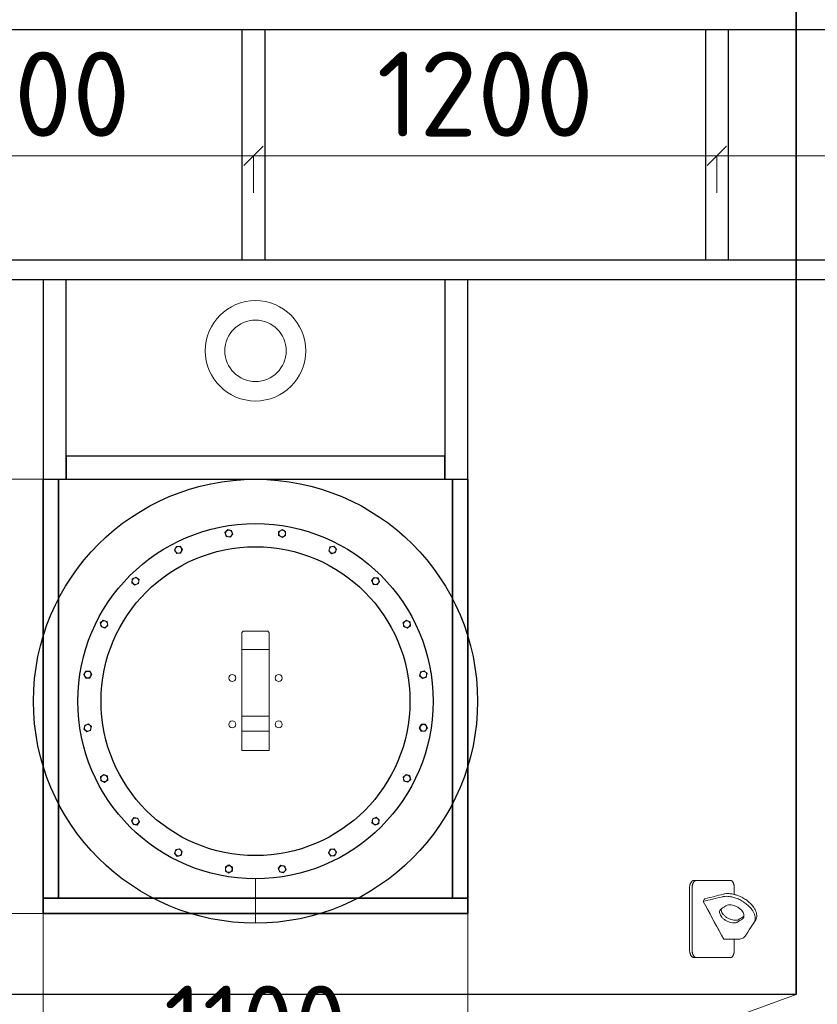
# Model space of a CAD drawing. Header units: millimetres. Extents: x -34827 to 118056, y 11959 to 116489.
# Tile 16 of 105: x -21822 to -19757, y 96401 to 98951. Entities that reach past the tile are written whole.
import ezdxf

# ---------------------------------------------------------------- set-up
doc = ezdxf.new("R2010")
doc.units = ezdxf.units.MM
doc.linetypes.add('K5LT32775', pattern=[0])
doc.layers.add('SV-DIM-MECH', color=7, linetype='Continuous')
doc.layers.add('Резервуар', color=7, linetype='Continuous')
doc.layers.add('Размеры', color=7, linetype='Continuous', lineweight=15)
doc.styles.get("Standard").update_dxf_attribs({"font": 'isocpeur.ttf'})
doc.dimstyles.new('Размер 1000', dxfattribs={"dimtxt": 300, "dimasz": 50, "dimexe": 0.18, "dimexo": 0.0625, "dimgap": 50, "dimtad": 1, "dimdec": 0, "dimrnd": 1, "dimzin": 0, "dimdsep": 46, "dimtxsty": 'Standard', "dimblk": 'OBLIQUE', "dimcen": -0.09, "dimclrd": 5, "dimclre": 5, "dimclrt": 5, "dimadec": 0, "dimazin": 0, "dimtfac": 1, "dimtdec": 0, "dimtofl": 0, "dimtmove": 0, "dimatfit": 3, "dimldrblk": 'OBLIQUE', "dimfxl": 1, "dimtolj": 1, "dimtzin": 0, "dimlwd": 13, "dimlwe": 13, "dimarcsym": 0})

# ---------------------------------------------------------------- blocks, each defined once
blk = doc.blocks.new('*U83')
at = {"layer": 'Резервуар', "lineweight": 20}
blk.add_lwpolyline([(-3.2, 9.9), (7, 7.7), (10.2, -2.2), (3.2, -9.9), (-7, -7.7), (-10.2, 2.2), (-3.2, 9.9)], dxfattribs=at)
at = {"layer": 'Резервуар', "color": 5, "lineweight": 20}
blk.add_circle((0, 0), 8.55, dxfattribs=at)
blk = doc.blocks.new('*U80')
at = {"layer": 'Резервуар', "color": 0, "linetype": 'ByBlock', "lineweight": -2, "transparency": 16777216}
blk.add_blockref('*U83', (964799.1, -2833937.4), dxfattribs=at)
for p, rotation in [((964936.8, -2833937.4), 341.9999999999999), ((964668.2, -2833980), 17.99999999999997), ((965067.7, -2833980), 323.9999999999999), ((964556.9, -2834060.9), 36), ((965179.1, -2834060.9), 306), ((964475.9, -2834172.3), 54), ((965260, -2834172.3), 288), ((964433.4, -2834303.2), 72), ((965302.6, -2834303.2), 269.9999999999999), ((965302.6, -2834440.8), 251.9999999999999), ((964433.4, -2834440.8), 90), ((965260, -2834571.8), 234), ((964475.9, -2834571.8), 108), ((964556.9, -2834683.1), 126), ((965179.1, -2834683.1), 216), ((964668.2, -2834764), 144), ((965067.7, -2834764), 197.9999999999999), ((964799.1, -2834806.6), 162), ((964936.8, -2834806.6), 180)]:
    blk.add_blockref('*U83', p, dxfattribs=dict(at, rotation=rotation))
blk = doc.blocks.new('_Oblique')
at = {"color": 0, "linetype": 'ByBlock', "lineweight": -2}
blk.add_line((-0.5, -0.5), (0.5, 0.5), dxfattribs=at)
blk = doc.blocks.new('*D183')
at = {"layer": 'Defpoints', "color": 0, "transparency": 16777216}
for p in [(-27311.4, 98277.2), (-18711.4, 98277.2), (-18711.4, 95113.5)]:
    blk.add_point(p, dxfattribs=at)
at = {"layer": 'SV-DIM-MECH', "color": 5, "lineweight": 13, "transparency": 16777216}
for p, q in [((-27311.4, 98277.1), (-27311.4, 95113.4)), ((-18711.4, 98277.1), (-18711.4, 95113.4)), ((-27311.4, 95113.5), (-18711.4, 95113.5))]:
    blk.add_line(p, q, dxfattribs=at)
at = {"layer": 'SV-DIM-MECH', "color": 5, "lineweight": 13, "transparency": 16777216, "xscale": 50, "yscale": 50, "zscale": 50, "rotation": 180}
blk.add_blockref('_Oblique', (-27311.4, 95113.5), dxfattribs=at)
at = {"layer": 'SV-DIM-MECH', "color": 5, "lineweight": 13, "transparency": 16777216, "xscale": 50, "yscale": 50, "zscale": 50}
blk.add_blockref('_Oblique', (-18711.4, 95113.5), dxfattribs=at)
at = {"layer": 'SV-DIM-MECH', "color": 5, "transparency": 16777216, "insert": (-23011.4, 95273.5), "char_height": 220, "attachment_point": 5}
blk.add_mtext('\\A1;8600', dxfattribs=at)
blk = doc.blocks.new('*D185')
at = {"layer": 'Defpoints', "color": 0, "transparency": 16777216}
for p in [(-21216.4, 98598.4), (-22416.4, 98503), (-21216.4, 98503)]:
    blk.add_point(p, dxfattribs=at)
at = {"layer": 'Размеры', "color": 5, "lineweight": 13, "transparency": 16777216}
for p, q in [((-22416.4, 98503.1), (-22416.4, 98598.6)), ((-22416.4, 98598.4), (-21216.4, 98598.4)), ((-21216.4, 98503.1), (-21216.4, 98598.6))]:
    blk.add_line(p, q, dxfattribs=at)
at = {"layer": 'Размеры', "color": 5, "lineweight": 13, "transparency": 16777216, "xscale": 50, "yscale": 50, "zscale": 50, "rotation": 180}
blk.add_blockref('_Oblique', (-22416.4, 98598.4), dxfattribs=at)
at = {"layer": 'Размеры', "color": 5, "lineweight": 13, "transparency": 16777216, "xscale": 50, "yscale": 50, "zscale": 50}
blk.add_blockref('_Oblique', (-21216.4, 98598.4), dxfattribs=at)
at = {"layer": 'Размеры', "color": 5, "transparency": 16777216, "insert": (-21816.4, 98758.4), "char_height": 220, "attachment_point": 5}
blk.add_mtext('\\A1;1200', dxfattribs=at)
blk = doc.blocks.new('*D186')
at = {"layer": 'Defpoints', "color": 0, "transparency": 16777216}
for p in [(-20016.4, 98598.4), (-21216.4, 98503), (-20016.4, 98503)]:
    blk.add_point(p, dxfattribs=at)
at = {"layer": 'Размеры', "color": 5, "lineweight": 13, "transparency": 16777216}
for p, q in [((-21216.4, 98503.1), (-21216.4, 98598.6)), ((-21216.4, 98598.4), (-20016.4, 98598.4)), ((-20016.4, 98503.1), (-20016.4, 98598.6))]:
    blk.add_line(p, q, dxfattribs=at)
at = {"layer": 'Размеры', "color": 5, "lineweight": 13, "transparency": 16777216, "xscale": 50, "yscale": 50, "zscale": 50, "rotation": 180}
blk.add_blockref('_Oblique', (-21216.4, 98598.4), dxfattribs=at)
at = {"layer": 'Размеры', "color": 5, "lineweight": 13, "transparency": 16777216, "xscale": 50, "yscale": 50, "zscale": 50}
blk.add_blockref('_Oblique', (-20016.4, 98598.4), dxfattribs=at)
at = {"layer": 'Размеры', "color": 5, "transparency": 16777216, "insert": (-20616.4, 98758.4), "char_height": 220, "attachment_point": 5}
blk.add_mtext('\\A1;1200', dxfattribs=at)
blk = doc.blocks.new('*D187')
at = {"layer": 'Defpoints', "color": 0, "transparency": 16777216}
for p in [(-18737.4, 98627.2), (-18737.4, 98598.4), (-20016.4, 98503)]:
    blk.add_point(p, dxfattribs=at)
at = {"layer": 'Размеры', "color": 5, "lineweight": 13, "transparency": 16777216}
for p, q in [((-18737.4, 98627.1), (-18737.4, 98598.2)), ((-20016.4, 98503.1), (-20016.4, 98598.6)), ((-20016.4, 98598.4), (-18737.4, 98598.4))]:
    blk.add_line(p, q, dxfattribs=at)
at = {"layer": 'Размеры', "color": 5, "lineweight": 13, "transparency": 16777216, "xscale": 50, "yscale": 50, "zscale": 50, "rotation": 180}
blk.add_blockref('_Oblique', (-20016.4, 98598.4), dxfattribs=at)
at = {"layer": 'Размеры', "color": 5, "lineweight": 13, "transparency": 16777216, "xscale": 50, "yscale": 50, "zscale": 50}
blk.add_blockref('_Oblique', (-18737.4, 98598.4), dxfattribs=at)
at = {"layer": 'Размеры', "color": 5, "transparency": 16777216, "insert": (-19376.9, 98758.4), "char_height": 220, "attachment_point": 5}
blk.add_mtext('\\A1;1279', dxfattribs=at)
blk = doc.blocks.new('*D248')
at = {"layer": 'Defpoints', "color": 0, "transparency": 16777216}
for p in [(-24261.4, 96636.1), (-21761.4, 96636.1), (-21761.4, 96199.5)]:
    blk.add_point(p, dxfattribs=at)
at = {"layer": 'SV-DIM-MECH', "color": 5, "lineweight": 13, "transparency": 16777216}
for p, q in [((-24261.4, 96636), (-24261.4, 96199.4)), ((-21761.4, 96636), (-21761.4, 96199.4)), ((-24261.4, 96199.5), (-21761.4, 96199.5))]:
    blk.add_line(p, q, dxfattribs=at)
at = {"layer": 'SV-DIM-MECH', "color": 5, "lineweight": 13, "transparency": 16777216, "xscale": 50, "yscale": 50, "zscale": 50, "rotation": 180}
blk.add_blockref('_Oblique', (-24261.4, 96199.5), dxfattribs=at)
at = {"layer": 'SV-DIM-MECH', "color": 5, "lineweight": 13, "transparency": 16777216, "xscale": 50, "yscale": 50, "zscale": 50}
blk.add_blockref('_Oblique', (-21761.4, 96199.5), dxfattribs=at)
at = {"layer": 'SV-DIM-MECH', "color": 5, "transparency": 16777216, "insert": (-23011.4, 96349.5), "char_height": 200, "attachment_point": 5}
blk.add_mtext('\\A1;2500', dxfattribs=at)
blk = doc.blocks.new('*D190')
at = {"layer": 'Defpoints', "color": 0, "transparency": 16777216}
for p in [(-21761.4, 97761.1), (-21945.3, 96636.1), (-21761.4, 96636.1)]:
    blk.add_point(p, dxfattribs=at)
at = {"layer": 'SV-DIM-MECH', "color": 5, "lineweight": 13, "transparency": 16777216}
for p, q in [((-21761.4, 97761.1), (-21945.4, 97761.1)), ((-21945.3, 97761.1), (-21945.3, 96636.1)), ((-21761.4, 96636.1), (-21945.4, 96636.1))]:
    blk.add_line(p, q, dxfattribs=at)
at = {"layer": 'SV-DIM-MECH', "color": 5, "lineweight": 13, "transparency": 16777216, "xscale": 50, "yscale": 50, "zscale": 50}
for p, rotation in [((-21945.3, 97761.1), 90), ((-21945.3, 96636.1), 270)]:
    blk.add_blockref('_Oblique', p, dxfattribs=dict(at, rotation=rotation))
at = {"layer": 'SV-DIM-MECH', "color": 5, "transparency": 16777216, "insert": (-22095.3, 97198.6), "char_height": 200, "attachment_point": 5, "rotation": 90}
blk.add_mtext('\\A1;1125', dxfattribs=at)
blk = doc.blocks.new('*D191')
at = {"layer": 'Defpoints', "color": 0, "transparency": 16777216}
for p in [(-21761.4, 96636.1), (-20661.4, 96636.1), (-20661.4, 96199.5)]:
    blk.add_point(p, dxfattribs=at)
at = {"layer": 'SV-DIM-MECH', "color": 5, "lineweight": 13, "transparency": 16777216}
for p, q in [((-21761.4, 96636), (-21761.4, 96199.4)), ((-20661.4, 96636), (-20661.4, 96199.4)), ((-21761.4, 96199.5), (-20661.4, 96199.5))]:
    blk.add_line(p, q, dxfattribs=at)
at = {"layer": 'SV-DIM-MECH', "color": 5, "lineweight": 13, "transparency": 16777216, "xscale": 50, "yscale": 50, "zscale": 50, "rotation": 180}
blk.add_blockref('_Oblique', (-21761.4, 96199.5), dxfattribs=at)
at = {"layer": 'SV-DIM-MECH', "color": 5, "lineweight": 13, "transparency": 16777216, "xscale": 50, "yscale": 50, "zscale": 50}
blk.add_blockref('_Oblique', (-20661.4, 96199.5), dxfattribs=at)
at = {"layer": 'SV-DIM-MECH', "color": 5, "transparency": 16777216, "insert": (-21211.4, 96349.5), "char_height": 200, "attachment_point": 5}
blk.add_mtext('\\A1;1100', dxfattribs=at)
blk = doc.blocks.new('*D93')
at = {"layer": 'Defpoints', "color": 0, "transparency": 16777216}
for p in [(-21761.4, 98277.2), (-21945.3, 97761.1), (-21761.5, 97761.1)]:
    blk.add_point(p, dxfattribs=at)
at = {"layer": 'SV-DIM-MECH', "color": 5, "lineweight": 13, "transparency": 16777216}
for p, q in [((-21761.5, 98277.2), (-21945.5, 98277.2)), ((-21945.3, 98277.2), (-21945.3, 97761.1)), ((-21761.6, 97761.1), (-21945.5, 97761.1))]:
    blk.add_line(p, q, dxfattribs=at)
at = {"layer": 'SV-DIM-MECH', "color": 5, "lineweight": 13, "transparency": 16777216, "xscale": 50, "yscale": 50, "zscale": 50}
for p, rotation in [((-21945.3, 98277.2), 90), ((-21945.3, 97761.1), 270)]:
    blk.add_blockref('_Oblique', p, dxfattribs=dict(at, rotation=rotation))
at = {"layer": 'SV-DIM-MECH', "color": 5, "transparency": 16777216, "insert": (-22095.3, 98019.1), "char_height": 200, "attachment_point": 5, "rotation": 90}
blk.add_mtext('\\A1;516', dxfattribs=at)

msp = doc.modelspace()

# ---------------------------------------------------------------- linework, layer by layer
msp.add_line((-19811.3657, 96426.1033), (-19811.3657, 100426.1033))
at = {"lineweight": 35}
for p, q in [((-21761.3657, 96636.1033), (-21761.3657, 97761.1033)), ((-21721.3657, 96676.1033), (-21721.3657, 97761.1033)), ((-20701.3657, 96676.1033), (-20701.3657, 97761.1033)), ((-20661.3657, 96636.1033), (-20661.3657, 97761.1033)), ((-21761.3657, 96676.1033), (-20661.3657, 96676.1033)), ((-21761.3657, 96636.1033), (-20661.3657, 96636.1033))]:
    msp.add_line(p, q, dxfattribs=at)
at = {"layer": 'Размеры', "lineweight": 30}
for points in [[(-18763.3657, 98925.1911), (-27259.3657, 98925.1911)], [(-18711.3657, 98277.1911), (-27311.3657, 98277.1911), (-27311.3657, 98329.1911)], [(-27259.3657, 98329.1911), (-18763.3657, 98329.1911)]]:
    msp.add_lwpolyline(points, dxfattribs=at)
for points in [[(-21246.3657, 98925.1911), (-21246.3657, 98329.1911), (-21186.3657, 98329.1911), (-21186.3657, 98925.1911)], [(-20046.3657, 98925.1911), (-20046.3657, 98329.1911), (-19986.3657, 98329.1911), (-19986.3657, 98925.1911)], [(-21761.3657, 98277.1911), (-21761.3657, 97761.1033), (-21701.3657, 97761.1033), (-21701.3657, 98277.1911)], [(-20721.3657, 98277.1911), (-20721.3657, 97761.1033), (-20661.3657, 97761.1033), (-20661.3657, 98277.1911)], [(-21701.3657, 97761.1033), (-20721.3657, 97761.1033), (-20721.3657, 97821.1033), (-21701.3657, 97821.1033)]]:
    msp.add_lwpolyline(points, close=True, dxfattribs=at)
at = {"layer": 'Размеры'}
for radius in [130, 79.5]:
    msp.add_circle((-21211.3657, 98093.6033), radius, dxfattribs=at)
at = {"layer": 'Резервуар', "color": 0, "linetype": 'K5LT32775', "lineweight": 20}
msp.add_line((-21211.3657, 96726.1033), (-21211.3657, 96611.1033), dxfattribs=at)
msp.add_line((-21211.3657, 96726.1033), (-21211.3657, 96611.1033), dxfattribs=at)
at = {"layer": 'Резервуар'}
msp.add_lwpolyline([(-19811.3657, 100426.1033), (-19811.3657, 96426.1033), (-22611.3657, 96426.1033), (-22611.3657, 100426.1033)], dxfattribs=at)
at = {"layer": 'Резервуар', "color": 6, "lineweight": 20}
for points in [[(-21246.3657, 97362.9947), (-21246.3657, 97357.2819), (-21246.3657, 97319.8168)], [(-21246.3657, 97108.5054), (-21246.3657, 97058.7844), (-21176.3657, 97058.7844), (-21176.3657, 97108.5054), (-21176.3657, 97147.7002)], [(-21246.3657, 97147.7002), (-21246.3657, 97108.5054), (-21176.3657, 97108.5054)]]:
    msp.add_lwpolyline(points, dxfattribs=at)
at = {"layer": 'Резервуар', "lineweight": 20}
msp.add_lwpolyline([(-22611.3657, 96426.1033), (-21514.9603, 96026.1033), (-20907.7711, 96026.1033), (-19811.3657, 96426.1033)], dxfattribs=at)
at = {"layer": 'Резервуар'}
msp.add_circle((-21211.3657, 97186.1033), 575, dxfattribs=at)
at = {"layer": 'Резервуар', "color": 6, "lineweight": 30}
for radius in [460, 400]:
    msp.add_circle((-21211.3657, 97186.1033), radius, dxfattribs=at)
at = {"layer": 'Резервуар', "color": 6, "lineweight": 20}
for centre in [(-21271.4698, 97246.2074), (-21151.2616, 97246.2074), (-21271.4698, 97125.9992), (-21151.2616, 97125.9992)]:
    msp.add_circle(centre, 9, dxfattribs=at)
msp.add_open_spline([(-21176.3657, 97319.8168), (-21199.699, 97319.8168), (-21223.0324, 97319.8168), (-21246.3657, 97319.8168), (-21246.3657, 97318.3147), (-21246.3657, 97316.8127), (-21246.3657, 97315.3107), (-21246.3657, 97259.4405), (-21246.3657, 97203.5704), (-21246.3657, 97147.7002), (-21223.0324, 97147.7002), (-21199.699, 97147.7002), (-21176.3657, 97147.7002), (-21176.3657, 97203.5704), (-21176.3657, 97259.4405), (-21176.3657, 97315.3107), (-21176.3657, 97316.8127), (-21176.3657, 97318.3147), (-21176.3657, 97319.8168), (-21176.3657, 97332.3051), (-21176.3657, 97344.7935), (-21176.3657, 97357.2819), (-21176.3657, 97359.1862), (-21176.3657, 97361.0904), (-21176.3657, 97362.9947), (-21176.422, 97363.5171), (-21176.5346, 97364.5621), (-21177.4747, 97366.0711), (-21178.9907, 97367.2463), (-21180.3107, 97367.3735), (-21180.9247, 97367.4327), (-21201.2187, 97367.4327), (-21221.5127, 97367.4327), (-21241.8067, 97367.4327), (-21242.4207, 97367.3735), (-21243.7407, 97367.2463), (-21245.2567, 97366.0711), (-21246.1969, 97364.5621), (-21246.3094, 97363.5171), (-21246.3657, 97362.9947)], degree=3, knots=[0, 0, 0, 0, 1, 1, 1, 2, 2, 2, 3, 3, 3, 4, 4, 4, 5, 5, 5, 6, 6, 6, 7, 7, 7, 8, 8, 8, 8.015570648, 8.031149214, 8.05209328, 8.070309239, 8.070309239, 8.070309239, 9.070309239, 9.070309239, 9.070309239, 9.088525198, 9.109469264, 9.125047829, 9.140618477, 9.140618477, 9.140618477, 9.140618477], dxfattribs=at)
at = {"layer": 'Резервуар', "lineweight": 20}
for points, knots in [([(-20080.9976, 96542.0133), (-20080.9976, 96595.3466), (-20080.9976, 96648.68), (-20080.9976, 96702.0133), (-20080.9976, 96702.8524), (-20080.9361, 96704.4639), (-20080.697, 96706.5897), (-20080.3925, 96708.3225), (-20080.0212, 96709.9536), (-20079.535, 96711.6212), (-20078.9162, 96713.2855), (-20078.2677, 96714.7143), (-20077.5966, 96715.959), (-20076.8908, 96717.0727), (-20076.0969, 96718.1392), (-20075.219, 96719.1233), (-20074.3522, 96719.9138), (-20073.5058, 96720.5515), (-20072.7935, 96720.9899), (-20072.0696, 96721.3501), (-20071.587, 96721.5427), (-20071.0717, 96721.7139), (-20070.6065, 96721.8402), (-20069.9845, 96721.954), (-20069.4591, 96722.0048), (-20069.1242, 96722.0133), (-20069.0048, 96722.0133), (-20071.1277, 96722.0133), (-20073.2506, 96722.0133), (-20075.3735, 96722.0133), (-20075.8096, 96722.0133), (-20076.6192, 96721.9382), (-20077.7987, 96721.6244), (-20078.8357, 96721.1764), (-20079.7794, 96720.6185), (-20080.6229, 96719.9941), (-20081.3238, 96719.3653), (-20081.9984, 96718.6685), (-20082.7272, 96717.8098), (-20083.6511, 96716.5053), (-20084.5511, 96714.9129), (-20085.2772, 96713.2977), (-20085.8366, 96711.7944), (-20086.2922, 96710.3114), (-20086.7234, 96708.5436), (-20087.0051, 96706.9537), (-20087.2445, 96705.0364), (-20087.3487, 96703.5162), (-20087.3657, 96702.3292), (-20087.3657, 96702.0133), (-20087.3657, 96648.68), (-20087.3657, 96595.3466), (-20087.3657, 96542.0133), (-20087.3657, 96541.1742), (-20087.3042, 96539.5627), (-20087.0651, 96537.4369), (-20086.7606, 96535.7041), (-20086.3893, 96534.073), (-20085.9031, 96532.4054), (-20085.2843, 96530.7411), (-20084.6359, 96529.3123), (-20083.9648, 96528.0676), (-20083.259, 96526.9539), (-20082.4651, 96525.8874), (-20081.5872, 96524.9033), (-20080.7205, 96524.1128), (-20079.8742, 96523.4751), (-20079.1619, 96523.0367), (-20078.4381, 96522.6765), (-20077.9555, 96522.4838), (-20077.4402, 96522.3127), (-20076.975, 96522.1863), (-20076.3531, 96522.0725), (-20075.8278, 96522.0218), (-20075.4929, 96522.0133), (-20075.3735, 96522.0133), (-20073.2506, 96522.0133), (-20071.1277, 96522.0133), (-20069.0048, 96522.0133), (-20069.4409, 96522.0133), (-20070.2505, 96522.0884), (-20071.4302, 96522.4022), (-20072.4673, 96522.8501), (-20073.4111, 96523.4081), (-20074.2546, 96524.0325), (-20074.9555, 96524.6613), (-20075.6302, 96525.3581), (-20076.359, 96526.2168), (-20077.2829, 96527.5213), (-20078.183, 96529.1137), (-20078.9091, 96530.7289), (-20079.4685, 96532.2322), (-20079.9241, 96533.7152), (-20080.3553, 96535.483), (-20080.637, 96537.0729), (-20080.8764, 96538.9902), (-20080.9806, 96540.5103), (-20080.9976, 96541.6974), (-20080.9976, 96542.0133)], [0, 0, 0, 0, 1, 1, 1, 1.080128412, 1.153904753, 1.206147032, 1.252313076, 1.32023682, 1.382728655, 1.438760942, 1.490849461, 1.54211593, 1.593097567, 1.652841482, 1.71027634, 1.750312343, 1.800935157, 1.83142901, 1.870864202, 1.880287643, 1.915806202, 1.946869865, 1.981143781, 2, 2, 2, 3, 3, 3, 3.070109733, 3.130030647, 3.19123557, 3.241266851, 3.28981091, 3.33831552, 3.367962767, 3.416097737, 3.48018008, 3.560174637, 3.62422589, 3.672298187, 3.728683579, 3.782936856, 3.854166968, 3.88661906, 3.969832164, 4, 4, 4, 5, 5, 5, 5.080128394, 5.153904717, 5.206146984, 5.252313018, 5.320236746, 5.382728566, 5.438760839, 5.490849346, 5.542115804, 5.593097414, 5.652841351, 5.710276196, 5.750312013, 5.800934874, 5.831428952, 5.870863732, 5.880286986, 5.915805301, 5.946869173, 5.981143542, 6, 6, 6, 7, 7, 7, 7.070109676, 7.130029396, 7.191234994, 7.241266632, 7.289810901, 7.338315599, 7.367962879, 7.416097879, 7.480180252, 7.560174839, 7.624226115, 7.672298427, 7.728683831, 7.78293711, 7.854167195, 7.886619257, 7.969832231, 8, 8, 8, 8]), ([(-20069.0048, 96722.0133), (-20039.7963, 96722.0133), (-20010.5878, 96722.0133), (-19981.3793, 96722.0133), (-19981.0128, 96722.0133), (-19980.3342, 96721.9382), (-19979.3498, 96721.6244), (-19978.4879, 96721.1764), (-19977.7064, 96720.6185), (-19977.0101, 96719.9941), (-19976.4333, 96719.3653), (-19975.8793, 96718.6685), (-19975.2823, 96717.8098), (-19974.5278, 96716.5053), (-19973.7954, 96714.9128), (-19973.2065, 96713.2977), (-19972.7537, 96711.7944), (-19972.3857, 96710.3114), (-19972.0378, 96708.5436), (-19971.8109, 96706.9537), (-19971.6103, 96704.9583), (-19971.531, 96703.4366), (-19971.5207, 96702.2495), (-19971.5207, 96702.0133), (-19971.5207, 96696.5726), (-19971.5207, 96691.1318), (-19971.5207, 96685.6911)], [0, 0, 0, 0, 1, 1, 1, 1.070109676, 1.130029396, 1.191234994, 1.241266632, 1.289810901, 1.338315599, 1.367962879, 1.416097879, 1.480180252, 1.560174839, 1.624226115, 1.672298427, 1.728683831, 1.78293711, 1.854167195, 1.886619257, 1.977442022, 2, 2, 2, 3, 3, 3, 3]), ([(-20051.9918, 96667.373), (-20050.7016, 96669.73), (-20049.4114, 96672.087), (-20048.1212, 96674.444), (-20031.822, 96678.4785), (-20015.5227, 96682.513), (-19999.2235, 96686.5475), (-19998.0286, 96686.8063), (-19994.0217, 96687.6743), (-19986.5774, 96688.0369), (-19976.6819, 96687.0476), (-19965.8808, 96684.353), (-19954.7904, 96679.9669), (-19944.2079, 96674.1279), (-19934.8464, 96667.3096), (-19927.1118, 96660.0049), (-19921.1189, 96652.5832), (-19916.843, 96645.2869), (-19914.1993, 96638.2641), (-19913.1758, 96631.6536), (-19913.5893, 96625.475), (-19915.1732, 96621.8946), (-19915.9444, 96620.1514), (-19925.047, 96605.9802), (-19934.1497, 96591.809), (-19943.2523, 96577.6378), (-19944.5406, 96576.1408), (-19946.8892, 96573.4119), (-19953.4523, 96570.2467), (-19958.6553, 96569.8535), (-19962.2393, 96569.5825), (-19974.3138, 96569.5825), (-19986.3883, 96569.5825), (-19998.4628, 96569.5825), (-20016.3058, 96602.1794), (-20034.1488, 96634.7762), (-20051.9918, 96667.373), (-20035.6926, 96671.4075), (-20019.3933, 96675.4419), (-20003.0941, 96679.4764), (-20001.8991, 96679.7353), (-19997.8923, 96680.6033), (-19990.448, 96680.9659), (-19980.5525, 96679.9765), (-19969.7514, 96677.2819), (-19958.661, 96672.8958), (-19948.0785, 96667.0568), (-19938.7169, 96660.2385), (-19930.9824, 96652.9338), (-19924.9895, 96645.5121), (-19920.7136, 96638.2158), (-19918.0699, 96631.1931), (-19917.0464, 96624.5826), (-19917.3859, 96619.5099), (-19918.2604, 96616.8572), (-19918.5442, 96616.104)], [0, 0, 0, 0, 1, 1, 1, 2, 2, 2, 2.036658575, 2.122919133, 2.22207377, 2.334181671, 2.455718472, 2.578885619, 2.695792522, 2.802239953, 2.897153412, 2.980999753, 3.054971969, 3.12077204, 3.180650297, 3.237462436, 3.237462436, 3.237462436, 4.237462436, 4.237462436, 4.237462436, 4.296097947, 4.344350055, 4.451166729, 4.451166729, 4.451166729, 5.451166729, 5.451166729, 5.451166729, 6.451166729, 6.451166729, 6.451166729, 7.451166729, 7.451166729, 7.451166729, 7.487825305, 7.574085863, 7.6732405, 7.7853484, 7.906885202, 8.030052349, 8.146959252, 8.253406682, 8.348320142, 8.432166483, 8.506138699, 8.571938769, 8.631817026, 8.65596226, 8.65596226, 8.65596226, 8.65596226]), ([(-20087.3657, 96657.0133), (-20087.3657, 96618.68), (-20087.3657, 96580.3466), (-20087.3657, 96542.0133), (-20087.3657, 96541.1742), (-20087.3042, 96539.5627), (-20087.0651, 96537.4369), (-20086.7606, 96535.7041), (-20086.3893, 96534.073), (-20085.9031, 96532.4054), (-20085.2843, 96530.7411), (-20084.6358, 96529.3123), (-20083.9648, 96528.0676), (-20083.259, 96526.9539), (-20082.4651, 96525.8874), (-20081.5872, 96524.9033), (-20080.7204, 96524.1128), (-20079.8742, 96523.4751), (-20079.1619, 96523.0367), (-20078.4381, 96522.6765), (-20077.9555, 96522.4838), (-20077.4402, 96522.3127), (-20076.975, 96522.1863), (-20076.3531, 96522.0725), (-20075.8278, 96522.0218), (-20075.4929, 96522.0133), (-20075.3735, 96522.0133), (-20073.2506, 96522.0133), (-20071.1277, 96522.0133), (-20069.0048, 96522.0133), (-20069.4409, 96522.0133), (-20070.2505, 96522.0884), (-20071.4302, 96522.4022), (-20072.4673, 96522.8501), (-20073.4111, 96523.4081), (-20074.2546, 96524.0325), (-20074.9555, 96524.6613), (-20075.6302, 96525.3581), (-20076.359, 96526.2168), (-20077.2829, 96527.5213), (-20078.183, 96529.1137), (-20078.9091, 96530.7289), (-20079.4685, 96532.2322), (-20079.9241, 96533.7152), (-20080.3553, 96535.483), (-20080.637, 96537.0729), (-20080.8764, 96538.9902), (-20080.9806, 96540.5103), (-20080.9976, 96541.6974), (-20080.9976, 96542.0133)], [4.28125, 4.28125, 4.28125, 4.28125, 5, 5, 5, 5.080128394, 5.153904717, 5.206146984, 5.252313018, 5.320236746, 5.382728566, 5.438760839, 5.490849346, 5.542115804, 5.593097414, 5.652841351, 5.710276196, 5.750312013, 5.800934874, 5.831428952, 5.870863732, 5.880286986, 5.915805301, 5.946869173, 5.981143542, 6, 6, 6, 7, 7, 7, 7.070109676, 7.130029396, 7.191234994, 7.241266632, 7.289810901, 7.338315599, 7.367962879, 7.416097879, 7.480180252, 7.560174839, 7.624226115, 7.672298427, 7.728683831, 7.78293711, 7.854167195, 7.886619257, 7.969832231, 8, 8, 8, 8]), ([(-19924.7793, 96657.0133), (-19923.4757, 96655.4509), (-19920.5449, 96651.6037), (-19916.843, 96645.2869), (-19914.1993, 96638.2641), (-19913.1758, 96631.6536), (-19913.5893, 96625.475), (-19915.1732, 96621.8946), (-19915.9444, 96620.1514), (-19925.047, 96605.9802), (-19934.1496, 96591.809), (-19943.2523, 96577.6378), (-19944.5406, 96576.1408), (-19946.8892, 96573.4119), (-19953.4523, 96570.2467), (-19958.6553, 96569.8535), (-19962.2393, 96569.5825), (-19974.3138, 96569.5825), (-19986.3883, 96569.5825), (-19998.4628, 96569.5825), (-20014.4155, 96598.7261), (-20030.3683, 96627.8697), (-20046.321, 96657.0133)], [2.836165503, 2.836165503, 2.836165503, 2.836165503, 2.897153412, 2.980999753, 3.054971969, 3.12077204, 3.180650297, 3.237462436, 3.237462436, 3.237462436, 4.237462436, 4.237462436, 4.237462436, 4.296097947, 4.344350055, 4.451166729, 4.451166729, 4.451166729, 5.451166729, 5.451166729, 5.451166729, 6.34522909, 6.34522909, 6.34522909, 6.34522909]), ([(-20004.6469, 96648.7547), (-20005.7448, 96647.8843), (-20008.1958, 96645.9412), (-20009.763, 96641.3594), (-20009.3308, 96636.4104), (-20007.3612, 96631.461), (-20003.7761, 96626.3329), (-19998.5324, 96621.2749), (-19991.8058, 96616.7693), (-19984.2358, 96613.445), (-19976.7301, 96611.6918), (-19970.1851, 96611.6279), (-19965.5551, 96612.6627), (-19963.4024, 96613.8888), (-19962.7549, 96614.2575), (-19958.9108, 96616.7332), (-19955.0668, 96619.2088), (-19951.2227, 96621.6845), (-19950.1248, 96622.5549), (-19947.6739, 96624.498), (-19946.1066, 96629.0798), (-19946.5388, 96634.0288), (-19948.5085, 96638.9782), (-19952.0934, 96644.106), (-19957.3377, 96649.1654), (-19964.0617, 96653.6648), (-19971.6419, 96657.0132), (-19979.0891, 96658.6825), (-19986.4729, 96659.0116), (-19990.7985, 96657.1686), (-19993.1147, 96656.1816), (-19996.9588, 96653.706), (-20000.8028, 96651.2303), (-20004.6469, 96648.7547)], [0, 0, 0, 0, 0.041440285, 0.092509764, 0.136737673, 0.188598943, 0.250358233, 0.323169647, 0.405938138, 0.491962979, 0.569936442, 0.635369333, 0.68721333, 0.709517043, 0.709517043, 0.709517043, 1.709517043, 1.709517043, 1.709517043, 1.750957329, 1.802026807, 1.846254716, 1.898115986, 1.959875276, 2.03268669, 2.115455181, 2.201480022, 2.279453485, 2.344107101, 2.41863584, 2.41863584, 2.41863584, 3.41863584, 3.41863584, 3.41863584, 3.41863584]), ([(-20004.6469, 96648.7547), (-20005.7448, 96647.8843), (-20008.1958, 96645.9412), (-20009.763, 96641.3594), (-20009.3308, 96636.4104), (-20007.3612, 96631.461), (-20003.7761, 96626.3329), (-19998.5325, 96621.2749), (-19991.8058, 96616.7693), (-19984.2358, 96613.445), (-19976.7301, 96611.6918), (-19970.1851, 96611.6279), (-19965.5551, 96612.6627), (-19963.4024, 96613.8888), (-19962.7549, 96614.2575), (-19958.9108, 96616.7332), (-19955.0668, 96619.2088), (-19951.2227, 96621.6845), (-19950.1248, 96622.5549), (-19947.6739, 96624.498), (-19946.1066, 96629.0798), (-19946.5388, 96634.0288), (-19948.5085, 96638.9782), (-19952.0934, 96644.106), (-19957.3377, 96649.1654), (-19964.0617, 96653.6648), (-19971.6419, 96657.0132), (-19979.0891, 96658.6825), (-19986.4729, 96659.0116), (-19990.7985, 96657.1686), (-19993.1147, 96656.1816), (-19996.9588, 96653.706), (-20000.8029, 96651.2303), (-20004.6469, 96648.7547)], [0, 0, 0, 0, 0.041440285, 0.092509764, 0.136737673, 0.188598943, 0.250358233, 0.323169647, 0.405938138, 0.491962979, 0.569936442, 0.635369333, 0.68721333, 0.709517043, 0.709517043, 0.709517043, 1.709517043, 1.709517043, 1.709517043, 1.750957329, 1.802026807, 1.846254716, 1.898115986, 1.959875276, 2.03268669, 2.115455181, 2.201480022, 2.279453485, 2.344107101, 2.41863584, 2.41863584, 2.41863584, 3.41863584, 3.41863584, 3.41863584, 3.41863584]), ([(-19935.3931, 96657.0133), (-19933.8315, 96655.5687), (-19930.0857, 96651.8234), (-19924.9895, 96645.5121), (-19920.7135, 96638.2158), (-19918.0699, 96631.1931), (-19917.0464, 96624.5826), (-19917.3859, 96619.5099), (-19918.2604, 96616.8572), (-19918.5442, 96616.104)], [8.1896333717, 8.1896333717, 8.1896333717, 8.1896333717, 8.2534066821, 8.3483201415, 8.4321664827, 8.5061386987, 8.5719387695, 8.6318170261, 8.6559622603, 8.6559622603, 8.6559622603, 8.6559622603]), ([(-20005.5981, 96647.9894), (-20005.7299, 96646.5739), (-20005.4344, 96643.4166), (-20003.4906, 96638.5321), (-19999.9055, 96633.404), (-19994.6619, 96628.346), (-19987.9352, 96623.8403), (-19980.3652, 96620.5161), (-19972.8595, 96618.7629), (-19966.3145, 96618.699), (-19961.6845, 96619.7338), (-19959.5318, 96620.9598), (-19958.8843, 96621.3286), (-19955.0402, 96623.8043), (-19951.1962, 96626.2799), (-19947.3521, 96628.7556), (-19947.0381, 96628.9797), (-19946.7241, 96629.2039), (-19946.41, 96629.4281)], [0, 0, 0, 0, 0.042158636, 0.094019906, 0.155779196, 0.22859061, 0.311359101, 0.397383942, 0.475357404, 0.540790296, 0.592634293, 0.614938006, 0.614938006, 0.614938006, 1.614938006, 1.614938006, 1.614938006, 2.614938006, 2.614938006, 2.614938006, 2.614938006]), ([(-20005.5981, 96647.9894), (-20005.7299, 96646.5739), (-20005.4344, 96643.4166), (-20003.4906, 96638.5321), (-19999.9055, 96633.404), (-19994.6619, 96628.346), (-19987.9352, 96623.8403), (-19980.3652, 96620.5161), (-19972.8595, 96618.7629), (-19966.3145, 96618.699), (-19961.6845, 96619.7338), (-19959.5318, 96620.9598), (-19958.8843, 96621.3286), (-19955.0403, 96623.8043), (-19951.1962, 96626.2799), (-19947.3521, 96628.7556), (-19947.0381, 96628.9797), (-19946.7241, 96629.2039), (-19946.4101, 96629.4281)], [0, 0, 0, 0, 0.042158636, 0.094019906, 0.155779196, 0.22859061, 0.311359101, 0.397383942, 0.475357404, 0.540790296, 0.592634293, 0.614938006, 0.614938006, 0.614938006, 1.614938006, 1.614938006, 1.614938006, 2.614938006, 2.614938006, 2.614938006, 2.614938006]), ([(-19971.5207, 96569.5825), (-19971.5207, 96560.3928), (-19971.5207, 96551.203), (-19971.5207, 96542.0133), (-19971.5207, 96541.0695), (-19971.5764, 96539.458), (-19971.7768, 96537.3362), (-19972.0413, 96535.4679), (-19972.4087, 96533.5728), (-19972.8783, 96531.7699), (-19973.3938, 96530.1898), (-19973.9036, 96528.8854), (-19974.4627, 96527.6794), (-19975.0442, 96526.613), (-19975.7398, 96525.5304), (-19976.4437, 96524.6339), (-19977.3263, 96523.7188), (-19978.0679, 96523.1264), (-19978.8183, 96522.6765), (-19979.2198, 96522.4838), (-19979.6491, 96522.3127), (-19980.0372, 96522.1864), (-19980.5902, 96522.0654), (-19981.0312, 96522.0189), (-19981.3129, 96522.0133), (-19981.3793, 96522.0133), (-20010.5878, 96522.0133), (-20039.7963, 96522.0133), (-20069.0048, 96522.0133)], [0, 0, 0, 0, 1, 1, 1, 1.090129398, 1.153904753, 1.206147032, 1.27577862, 1.348381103, 1.400985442, 1.457045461, 1.507643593, 1.559393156, 1.609163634, 1.677663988, 1.720267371, 1.800935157, 1.83142901, 1.870864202, 1.880287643, 1.915806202, 1.946869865, 1.987516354, 2, 2, 2, 3, 3, 3, 3]), ([(-19971.5207, 96569.5825), (-19971.5207, 96560.3928), (-19971.5207, 96551.203), (-19971.5207, 96542.0133), (-19971.5207, 96541.0695), (-19971.5764, 96539.458), (-19971.7768, 96537.3362), (-19972.0413, 96535.4679), (-19972.4087, 96533.5728), (-19972.8783, 96531.7699), (-19973.3938, 96530.1898), (-19973.9036, 96528.8854), (-19974.4627, 96527.6794), (-19975.0443, 96526.613), (-19975.7398, 96525.5304), (-19976.4437, 96524.6339), (-19977.3263, 96523.7188), (-19978.0679, 96523.1264), (-19978.8183, 96522.6765), (-19979.2198, 96522.4838), (-19979.6491, 96522.3127), (-19980.0373, 96522.1864), (-19980.5903, 96522.0654), (-19981.0312, 96522.0189), (-19981.3129, 96522.0133), (-19981.3793, 96522.0133), (-20010.5878, 96522.0133), (-20039.7963, 96522.0133), (-20069.0048, 96522.0133)], [0, 0, 0, 0, 1, 1, 1, 1.090129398, 1.153904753, 1.206147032, 1.27577862, 1.348381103, 1.400985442, 1.457045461, 1.507643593, 1.559393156, 1.609163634, 1.677663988, 1.720267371, 1.800935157, 1.83142901, 1.870864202, 1.880287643, 1.915806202, 1.946869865, 1.987516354, 2, 2, 2, 3, 3, 3, 3])]:
    msp.add_open_spline(points, degree=3, knots=knots, dxfattribs=at)
msp.add_open_spline([(-20080.9976, 96542.0133), (-20080.9976, 96580.3466), (-20080.9976, 96618.68), (-20080.9976, 96657.0133)], degree=3, dxfattribs=at)

# ---------------------------------------------------------------- block references
at = {"layer": 'Резервуар', "color": 6, "lineweight": 20}
msp.add_blockref('*U80', (-986079.346, 2931558.11), dxfattribs=at)

# ---------------------------------------------------------------- dimensions: what is measured, and where the dimension line sits
at = {"layer": 'SV-DIM-MECH'}
for base, p1, p2, picture, middle in [((-21945.3277, 97761.1033), (-21761.4282, 98277.1911), (-21761.4907, 97761.1033), '*D93', (-22095.3277, 98019.1472)), ((-21945.2652, 96636.1033), (-21761.3657, 97761.1033), (-21761.3657, 96636.1033), '*D190', (-22095.2652, 97198.6033))]:
    dim = msp.add_linear_dim(base=base, p1=p1, p2=p2, angle=90, dimstyle='Размер 1000', override={"dimtxt": 200}, dxfattribs=at)
    dim.commit()
    dim.dimension.update_dxf_attribs({"geometry": picture, "text_midpoint": middle})
for base, p1, p2, override, picture, middle in [((-18711.3657, 95113.5382), (-27311.3657, 98277.1911), (-18711.3657, 98277.1911), {"dimtxt": 220}, '*D183', (-23011.3657, 95273.5382)), ((-21761.3657, 96199.5482), (-24261.3657, 96636.1033), (-21761.3657, 96636.1033), {"dimtxt": 200}, '*D248', (-23011.3657, 96349.5482)), ((-20661.3657, 96199.5482), (-21761.3657, 96636.1033), (-20661.3657, 96636.1033), {"dimtxt": 200}, '*D191', (-21211.3657, 96349.5482))]:
    dim = msp.add_linear_dim(base=base, p1=p1, p2=p2, dimstyle='Размер 1000', override=override, dxfattribs=at)
    dim.commit()
    dim.dimension.update_dxf_attribs({"geometry": picture, "text_midpoint": middle})
at = {"layer": 'Размеры'}
for base, p1, p2, picture, middle in [((-21216.3657, 98598.3756), (-22416.3657, 98502.9876), (-21216.3657, 98502.9876), '*D185', (-21816.3657, 98758.3756)), ((-20016.3657, 98598.3756), (-21216.3657, 98502.9876), (-20016.3657, 98502.9876), '*D186', (-20616.3657, 98758.3756)), ((-18737.3657, 98598.3756), (-20016.3657, 98502.9876), (-18737.3657, 98627.1911), '*D187', (-19376.8657, 98758.3756))]:
    dim = msp.add_linear_dim(base=base, p1=p1, p2=p2, dimstyle='Размер 1000', override={"dimtxt": 220}, dxfattribs=at)
    dim.commit()
    dim.dimension.update_dxf_attribs({"geometry": picture, "text_midpoint": middle})

doc.saveas('drawing.dxf')
